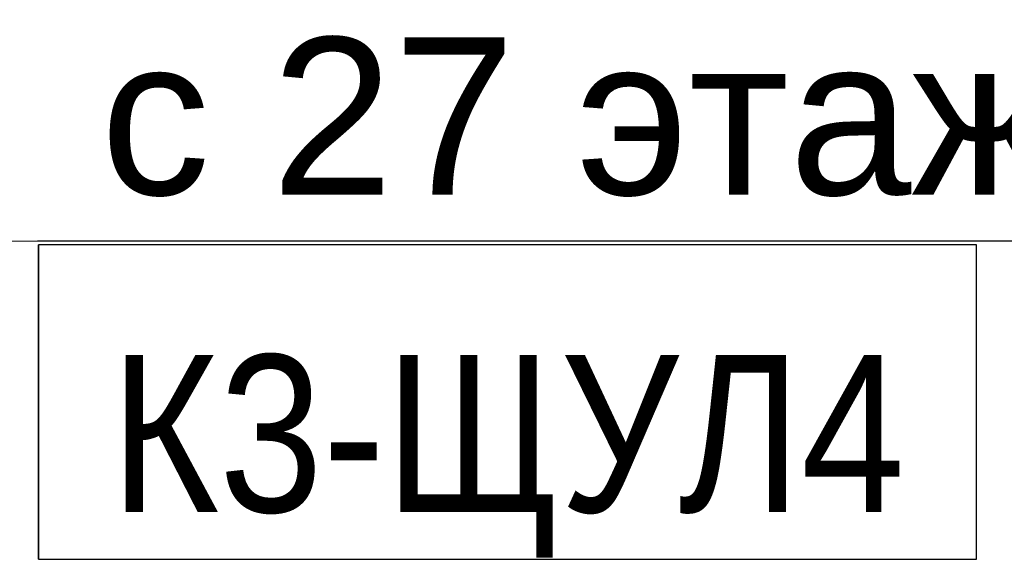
# Model space of a CAD drawing. Header units: millimetres. Extents: x -277772 to 277599, y -59564 to 282085.
# Tile 21 of 190: x -230401 to -228835, y 82821 to 83678. Entities that reach past the tile are written whole.
import ezdxf
from ezdxf import colors
from ezdxf.entities.mleader import LeaderData, LeaderLine
from ezdxf.enums import TextEntityAlignment as Align
from ezdxf.math import Vec2, Vec3

# ---------------------------------------------------------------- set-up
doc = ezdxf.new("R2018")
doc.units = ezdxf.units.MM
doc.set_wipeout_variables(frame=1)
doc.layers.add('КИП_выноска', color=6, linetype='Continuous', lineweight=25)
doc.styles.add('CP.Text', font='arial.ttf')
doc.styles.add('GOST 2.304', font='arial.ttf', dxfattribs={"width": 0.85})

# ---------------------------------------------------------------- blocks, each defined once
blk = doc.blocks.new('*U11')
at = {"color": 0, "linetype": 'Continuous', "lineweight": 30, "ltscale": 75, "width": 0.85, "flags": 104}
blk.add_attdef('ПРИМЕЧАНИЕ_1', text='', height=2.5, dxfattribs=at).set_placement((7.46, 3.611), align=Align.BOTTOM_CENTER)
at = {"color": 0, "lineweight": 30, "style": 'GOST 2.304', "width": 0.85}
for tag, p in [('ИМЯ_КАБЕЛЯ_1', (7.46, -2.5)), ('ИМЯ_КАБЕЛЯ_2', (7.46, -7.5)), ('ИМЯ_КАБЕЛЯ_3', (7.46, -12.5)), ('ИМЯ_КАБЕЛЯ_4', (7.46, -17.5)), ('ИМЯ_КАБЕЛЯ_5', (7.46, -22.5)), ('ИМЯ_КАБЕЛЯ_6', (7.46, -27.5)), ('ИМЯ_КАБЕЛЯ_7', (7.46, -32.5)), ('ИМЯ_КАБЕЛЯ_8', (7.46, -37.5)), ('ИМЯ_КАБЕЛЯ_9', (7.46, -42.5))]:
    blk.add_attdef(tag, text='', height=2.5, dxfattribs=at).set_placement(p, align=Align.BOTTOM_CENTER)
at = {"color": 0, "lineweight": 30, "width": 0.85, "flags": 104}
blk.add_attdef('ПРИМЕЧАНИЕ_2', text='', height=2.5, dxfattribs=at).set_placement((7.46, -7.53), align=Align.BOTTOM_CENTER)
blk = doc.blocks.new('*U18')
at = {"color": 0, "linetype": 'Continuous', "lineweight": 30, "ltscale": 75, "width": 0.85, "flags": 104}
blk.add_attdef('ПРИМЕЧАНИЕ_1', text='', height=2.5, dxfattribs=at).set_placement((7.46, 1.111), align=Align.BOTTOM_CENTER)
at = {"color": 0, "lineweight": 30, "style": 'GOST 2.304', "width": 0.85}
for tag, p in [('ИМЯ_КАБЕЛЯ_2', (7.46, -10)), ('ИМЯ_КАБЕЛЯ_3', (7.46, -15)), ('ИМЯ_КАБЕЛЯ_4', (7.46, -20)), ('ИМЯ_КАБЕЛЯ_5', (7.46, -25)), ('ИМЯ_КАБЕЛЯ_6', (7.46, -30)), ('ИМЯ_КАБЕЛЯ_7', (7.46, -35)), ('ИМЯ_КАБЕЛЯ_8', (7.46, -40)), ('ИМЯ_КАБЕЛЯ_9', (7.46, -45))]:
    blk.add_attdef(tag, text='', height=2.5, dxfattribs=at).set_placement(p, align=Align.BOTTOM_CENTER)
at = {"color": 0, "lineweight": 30, "width": 0.85, "flags": 104}
blk.add_attdef('ПРИМЕЧАНИЕ_2', text='', height=2.5, dxfattribs=at).set_placement((7.46, -10.03), align=Align.BOTTOM_CENTER)
at = {"linetype": 'Continuous'}
blk.add_wipeout([(0, 0), (14.919, 0), (14.919, -5), (0, -5)], dxfattribs=at)
at = {"color": 0}
blk.add_line((0, -5), (0, 0), dxfattribs=at)
at = {"color": 0, "linetype": 'Continuous'}
blk.add_lwpolyline([(0, -5), (14.919, -5), (14.919, 0), (0, 0)], close=True, dxfattribs=at)
at = {"color": 0, "lineweight": 30, "style": 'GOST 2.304', "width": 0.85}
blk.add_attdef('ИМЯ_КАБЕЛЯ_1', text='', height=2.5, dxfattribs=at).set_placement((7.46, -5), align=Align.BOTTOM_CENTER)
blk = doc.blocks.new('_None')

msp = doc.modelspace()

# ---------------------------------------------------------------- leaders
at = {"layer": 'КИП_выноска'}
ml = msp.add_multileader_mtext('Standard', dxfattribs=at)
ml.set_content('с 27 этажа на кабину лифта', color=256, style='CP.Text')
ml.set_leader_properties(color=256, linetype='ByLayer', lineweight=-1)
ml.set_arrow_properties(name='NONE')
ml.build(insert=Vec2(0, 0))
ml.multileader.update_dxf_attribs({"has_dogleg": 0, "text_left_attachment_type": 6, "text_right_attachment_type": 6, "dogleg_length": 0.5, "arrow_head_size": 300})
ctx = ml.context
ctx.base_point, ctx.char_height, ctx.arrow_head_size, ctx.landing_gap_size, ctx.plane_origin = Vec3(-230372.9, 83326.6), 250, 300, 100, Vec3(-227847.4, 80217.8)
ctx.left_attachment, ctx.right_attachment = 6, 6
notes = []
notes.append((ctx, [(0, (1, 1, 0), (-230373.4, 83326.6), (1, 0), 0.5, [(0, [(-231271.5, 83319.1)], 0, [])])]))
ctx.mtext.insert, ctx.mtext.width, ctx.mtext.flow_direction = Vec3(-230272.9, 83650.1), 4659.571, 5
ctx.mtext.has_bg_fill, ctx.mtext.bg_color, ctx.mtext.bg_scale_factor, ctx.mtext.bg_transparency, ctx.mtext.use_window_bg_color = 1, -1027028792, 1.5, 0, 1
for ctx, leaders in notes:
    for number, flags, end, landing, length, lines in leaders:
        leader = LeaderData()
        leader.index, (leader.has_last_leader_line, leader.has_dogleg_vector, leader.attachment_direction) = number, flags
        leader.last_leader_point, leader.dogleg_vector, leader.dogleg_length = Vec3(end), Vec3(landing), length
        for number, points, colour, breaks in lines:
            line = LeaderLine()
            line.index, line.vertices, line.color, line.breaks = number, Vec3.list(points), colors.encode_raw_color(colour), breaks
            leader.lines.append(line)
        ctx.leaders.append(leader)

# ---------------------------------------------------------------- next in the draw order: block references
ref = msp.add_blockref('*U11', (-230372.9, 84109.8), dxfattribs=dict(at, xscale=100, yscale=100, zscale=100))
lines = msp.add_mtext('\\W0.8500;', dxfattribs={"layer": '0', "color": 0, "lineweight": 30, "insert": (-229626.9, 83356.8), "char_height": 2.5, "attachment_point": 1})
ref.add_attrib('ПРИМЕЧАНИЕ_2', '', (-229626.9, 83356.8), dxfattribs={"flags": 104}).embed_mtext(lines)

# ---------------------------------------------------------------- next in the draw order: block references
ref = msp.add_blockref('*U18', (-230371.3, 83320.6), dxfattribs=dict(at, xscale=100, yscale=100, zscale=100))
lines = msp.add_mtext('\\W0.8500;', dxfattribs={"layer": '0', "color": 0, "linetype": 'Continuous', "lineweight": 30, "ltscale": 75, "insert": (-229625.3, 83431.7), "char_height": 2.5, "attachment_point": 1})
ref.add_attrib('ПРИМЕЧАНИЕ_1', '', (-229625.3, 83431.7), dxfattribs={"flags": 104}).embed_mtext(lines)
ref.add_attrib('ИМЯ_КАБЕЛЯ_1', 'К3-ЩУЛ4', dxfattribs={"layer": '0', "color": 0, "lineweight": 30, "height": 250, "style": 'GOST 2.304', "width": 0.85}).set_placement((-229625.3, 82820.6), align=Align.BOTTOM_CENTER)

doc.saveas('drawing.dxf')
